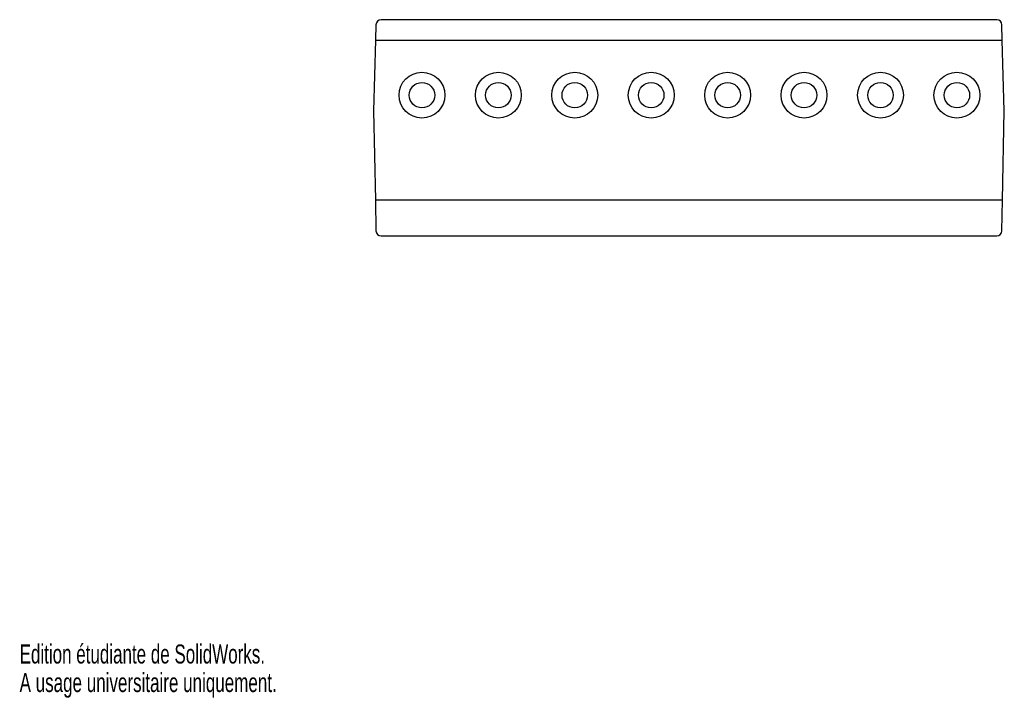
# Model space of a CAD drawing. Extents: x 0 to 193, y 0 to 133.
import ezdxf
from ezdxf.enums import TextEntityAlignment as Align

# ---------------------------------------------------------------- set-up
doc = ezdxf.new("R2010")
doc.units = 0
doc.layers.get('0').update_dxf_attribs({"linetype": 'CONTINUOUS'})

msp = doc.modelspace()

# ---------------------------------------------------------------- linework, layer by layer
at = {"color": 7, "linetype": 'CONTINUOUS'}
for p, q in [((69.93, 132.06), (69.85, 129.03)), ((191.79, 133.03), (70.93, 133.03)), ((192.87, 129.03), (192.79, 132.06)), ((69.85, 129.03), (69.46, 115.13)), ((69.85, 129.03), (192.87, 129.03)), ((193.26, 115.13), (192.87, 129.03)), ((69.46, 115.13), (69.82, 97.63)), ((192.9, 97.63), (193.26, 115.13)), ((192.9, 97.63), (69.82, 97.63)), ((69.82, 97.63), (69.94, 91.61)), ((192.78, 91.61), (192.9, 97.63)), ((70.94, 90.63), (191.78, 90.63))]:
    msp.add_line(p, q, dxfattribs=at)
for centre, radius in [((78.96, 118.23), 4.5), ((93.96, 118.23), 4.5), ((108.96, 118.23), 4.5), ((123.96, 118.23), 4.5), ((138.96, 118.23), 4.5), ((153.96, 118.23), 4.5), ((168.96, 118.23), 4.5), ((183.96, 118.23), 4.5), ((78.96, 118.23), 2.5), ((93.96, 118.23), 2.5), ((108.96, 118.23), 2.5), ((123.96, 118.23), 2.5), ((138.96, 118.23), 2.5), ((153.96, 118.23), 2.5), ((168.96, 118.23), 2.5), ((183.96, 118.23), 2.5)]:
    msp.add_circle(centre, radius, dxfattribs=at)
for centre, start, end in [((70.93, 132.03), 90, 178.4), ((191.79, 132.03), 1.6, 90), ((70.94, 91.63), 181.1691, 270), ((191.78, 91.63), 270, 358.8309)]:
    msp.add_arc(centre, 1, start, end, dxfattribs=at)

# ---------------------------------------------------------------- texts
for s, width, p in [('Edition étudiante de SolidWorks.', 0.667188, (0, 5.6)), ('A usage universitaire uniquement.', 0.668182, (0, 0))]:
    msp.add_text(s, height=3.7351, dxfattribs=dict(at, width=width)).set_placement(p, align=Align.BOTTOM_LEFT)

doc.saveas('drawing.dxf')
